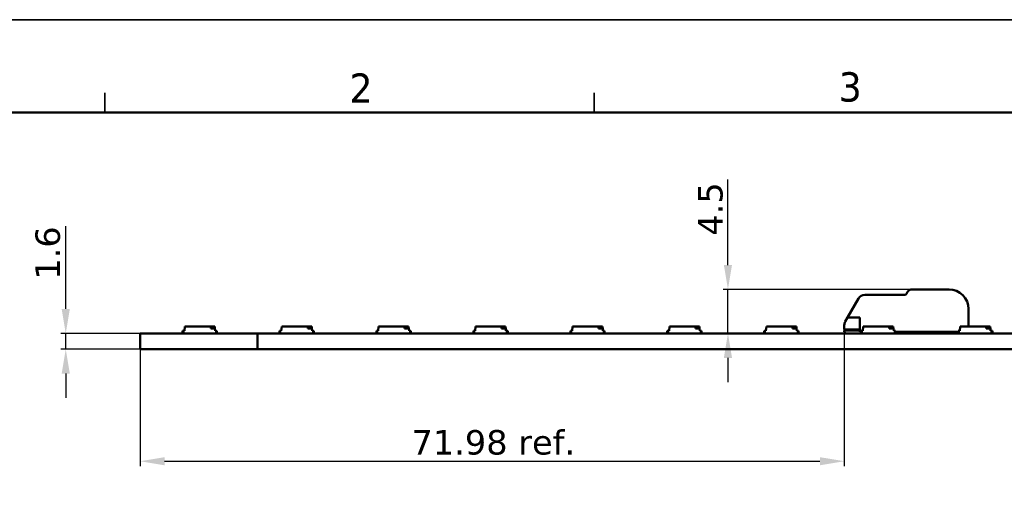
# Model space of a CAD drawing. Header units: millimetres. Extents: x 0 to 420, y 0 to 296.
# Tile 12 of 16: x 56 to 157, y 247 to 296. Entities that reach past the tile are written whole.
import ezdxf

# ---------------------------------------------------------------- set-up
doc = ezdxf.new("R2010")
doc.units = ezdxf.units.MM
doc.layers.get('0').update_dxf_attribs({"lineweight": 25})
for name, color, linetype, lineweight in [('Dimensions(ISO)', 7, 'Continuous', 25), ('Sketch Geometry(ISO)', 7, 'Continuous', 50), ('Symbols(ISO)', 7, 'Continuous', 25), ('Visible Edges(ISO)', 7, 'Continuous', 50)]:
    doc.layers.add(name, color=color, linetype=linetype, lineweight=lineweight)
doc.styles.add('LG.Philips.Title', font='verdana.ttf', dxfattribs={"width": 0.8999999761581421})
doc.styles.add('Philips-dimensions', font='verdana.ttf')
doc.dimstyles.new('Philips-Oss', dxfattribs={"dimtxt": 2.5, "dimasz": 2.5, "dimexe": 0.5, "dimexo": 0, "dimgap": 0.5, "dimtad": 1, "dimtoh": 1, "dimrnd": 1e-08, "dimdsep": 46, "dimtxsty": 'Philips-dimensions', "dimcen": 0.09, "dimdle": 10, "dimclrd": 7, "dimclre": 7, "dimclrt": 7, "dimazin": 2, "dimtfac": 1, "dimtmove": 0, "dimatfit": 3, "dimfxl": 1, "dimtolj": 1, "dimlwd": 25, "dimlwe": 25, "dimarcsym": 0})

# ---------------------------------------------------------------- blocks, each defined once
blk = doc.blocks.new('Borders A3')
at = {"layer": 'Sketch Geometry(ISO)', "color": 7, "linetype": 'Continuous', "lineweight": 35}
for p, q in [((419.5, 296.5), (0.4999999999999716, 296.5)), ((65, 289), (65, 287)), ((115, 289), (115, 287))]:
    blk.add_line(p, q, dxfattribs=at)
at = {"layer": 'Sketch Geometry(ISO)', "color": 1, "linetype": 'Continuous', "lineweight": 50, "true_color": 0xff0000}
blk.add_line((410, 287), (20, 287), dxfattribs=at)
at = {"layer": 'Symbols(ISO)', "color": 3, "true_color": 0x00ff00, "char_height": 3.00000011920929, "attachment_point": 7, "style": 'LG.Philips.Title'}
for s, insert in [('\\fVerdana|b0|i0;\\H3.0000;2', (90, 287.9999999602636)), ('\\fVerdana|b0|i0;\\H3.0000;3', (140, 288.0636734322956))]:
    blk.add_mtext(s, dxfattribs=dict(at, insert=insert))
blk = doc.blocks.new('*D24')
at = {"layer": 'Defpoints', "color": 0, "linetype": 'Continuous', "transparency": 16777216}
for p in [(60.99797895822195, 264.404922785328), (80.5961225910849, 264.404922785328), (80.5961225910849, 262.804922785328)]:
    blk.add_point(p, dxfattribs=at)
at = {"layer": 'Dimensions(ISO)', "color": 7, "linetype": 'Continuous', "lineweight": 25, "transparency": 16777216}
for p, q in [((60.99797895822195, 266.904922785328), (60.99797895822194, 275.3747011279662)), ((80.5961225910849, 264.404922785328), (60.49797895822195, 264.404922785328)), ((60.99797895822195, 262.804922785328), (60.99797895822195, 264.404922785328)), ((80.5961225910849, 262.804922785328), (60.49797895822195, 262.804922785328)), ((60.99797895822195, 260.304922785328), (60.99797895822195, 257.804922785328))]:
    blk.add_line(p, q, dxfattribs=at)
at = {"layer": 'Dimensions(ISO)', "color": 7, "linetype": 'Continuous', "transparency": 16777216}
for points in [[(60.58131229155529, 266.904922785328), (61.41464562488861, 266.904922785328), (60.99797895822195, 264.404922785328)], [(60.58131229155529, 260.304922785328), (61.41464562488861, 260.304922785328), (60.99797895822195, 262.804922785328)]]:
    blk.add_solid(points, dxfattribs=at)
at = {"layer": 'Dimensions(ISO)', "color": 7, "linetype": 'Continuous', "lineweight": 25, "transparency": 16777216, "insert": (57.89891920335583, 269.904922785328), "char_height": 2.5, "attachment_point": 1, "rotation": 90, "style": 'Philips-dimensions'}
blk.add_mtext('\\A1;1.6', dxfattribs=at)
blk = doc.blocks.new('*D25')
at = {"layer": 'Defpoints', "color": 0, "linetype": 'Continuous', "transparency": 16777216}
for p in [(128.6802824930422, 268.9049227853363), (147.482340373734, 268.9049227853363), (80.5961225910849, 264.404922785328)]:
    blk.add_point(p, dxfattribs=at)
at = {"layer": 'Dimensions(ISO)', "color": 7, "linetype": 'Continuous', "lineweight": 25, "transparency": 16777216}
for p, q in [((128.6802824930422, 271.4049227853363), (128.6802824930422, 280.1550906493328)), ((147.482340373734, 268.9049227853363), (128.1802824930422, 268.9049227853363)), ((128.6802824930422, 264.4049227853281), (128.6802824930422, 268.9049227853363)), ((128.6802824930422, 261.9049227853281), (128.6802824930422, 259.4049227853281))]:
    blk.add_line(p, q, dxfattribs=at)
at = {"layer": 'Dimensions(ISO)', "color": 7, "linetype": 'Continuous', "transparency": 16777216}
for points in [[(128.2636158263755, 271.4049227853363), (129.0969491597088, 271.4049227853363), (128.6802824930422, 268.9049227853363)], [(128.2636158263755, 261.9049227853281), (129.0969491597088, 261.9049227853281), (128.6802824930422, 264.4049227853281)]]:
    blk.add_solid(points, dxfattribs=at)
at = {"layer": 'Dimensions(ISO)', "color": 7, "linetype": 'Continuous', "lineweight": 25, "transparency": 16777216, "insert": (125.6282341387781, 274.4049227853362), "char_height": 2.5, "attachment_point": 1, "rotation": 90, "style": 'Philips-dimensions'}
blk.add_mtext('\\A1;4.5', dxfattribs=at)
blk = doc.blocks.new('*D31')
at = {"layer": 'Defpoints', "color": 0, "linetype": 'Continuous', "transparency": 16777216}
for p in [(140.5761225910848, 264.8049227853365), (68.59612259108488, 262.8049227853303), (140.5761225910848, 251.3306824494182)]:
    blk.add_point(p, dxfattribs=at)
at = {"layer": 'Dimensions(ISO)', "color": 7, "linetype": 'Continuous', "lineweight": 25, "transparency": 16777216}
for p, q in [((140.5761225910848, 264.8049227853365), (140.5761225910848, 250.8306824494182)), ((68.59612259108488, 262.8049227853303), (68.59612259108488, 250.8306824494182)), ((71.09612259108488, 251.3306824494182), (138.0761225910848, 251.3306824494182))]:
    blk.add_line(p, q, dxfattribs=at)
at = {"layer": 'Dimensions(ISO)', "color": 7, "linetype": 'Continuous', "transparency": 16777216}
for points in [[(71.09612259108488, 251.7473491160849), (71.09612259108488, 250.9140157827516), (68.59612259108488, 251.3306824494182)], [(138.0761225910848, 251.7473491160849), (138.0761225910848, 250.9140157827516), (140.5761225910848, 251.3306824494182)]]:
    blk.add_solid(points, dxfattribs=at)
at = {"layer": 'Dimensions(ISO)', "color": 7, "linetype": 'Continuous', "lineweight": 25, "transparency": 16777216, "insert": (96.33813741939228, 254.5170491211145), "char_height": 2.5, "attachment_point": 1, "style": 'Philips-dimensions'}
blk.add_mtext('\\A1;71.98 ref.', dxfattribs=at)

msp = doc.modelspace()

# ---------------------------------------------------------------- linework, layer by layer
at = {"layer": 'Visible Edges(ISO)'}
for p, q in [((147.4823403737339, 268.9049227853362), (151.2761225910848, 268.9049227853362)), ((140.9007705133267, 266.0299227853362), (142.0266035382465, 267.9799227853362)), ((142.6761225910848, 268.3549227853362), (146.7606525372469, 268.3549227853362)), ((146.9338576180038, 268.4549227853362), (147.0493276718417, 268.6549227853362)), ((153.2761225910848, 266.9049227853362), (153.2761225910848, 265.1049227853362)), ((140.9007705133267, 266.0299227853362), (140.6766035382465, 265.6416541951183)), ((140.9007705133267, 266.0299227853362), (142.1761225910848, 266.0299227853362)), ((142.1761225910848, 264.5549227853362), (142.1761225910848, 266.0299227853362)), ((73.12112259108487, 264.6549227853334), (73.16049248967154, 265.1049227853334)), ((73.16049248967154, 265.1049227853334), (75.82112259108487, 265.1049227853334)), ((75.82112259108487, 265.1049227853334), (76.2317526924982, 265.1049227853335)), ((75.82112259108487, 264.9049227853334), (75.82112259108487, 265.1049227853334)), ((76.24925042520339, 264.9049227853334), (75.82112259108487, 264.9049227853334)), ((76.2317526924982, 265.1049227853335), (76.24925042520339, 264.9049227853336)), ((76.24925042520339, 264.9049227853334), (76.27112259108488, 264.6549227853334)), ((83.02852259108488, 264.6549227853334), (83.06789248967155, 265.1049227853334)), ((83.06789248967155, 265.1049227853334), (85.72852259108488, 265.1049227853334)), ((85.72852259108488, 265.1049227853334), (86.13915269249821, 265.1049227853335)), ((85.72852259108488, 264.9049227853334), (85.72852259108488, 265.1049227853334)), ((86.1566504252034, 264.9049227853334), (85.72852259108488, 264.9049227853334)), ((86.13915269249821, 265.1049227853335), (86.1566504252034, 264.9049227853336)), ((86.1566504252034, 264.9049227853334), (86.17852259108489, 264.6549227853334)), ((92.93592259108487, 264.6549227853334), (92.97529248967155, 265.1049227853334)), ((92.97529248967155, 265.1049227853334), (95.63592259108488, 265.1049227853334)), ((95.63592259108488, 265.1049227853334), (96.04655269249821, 265.1049227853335)), ((95.63592259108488, 264.9049227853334), (95.63592259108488, 265.1049227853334)), ((96.06405042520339, 264.9049227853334), (95.63592259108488, 264.9049227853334)), ((96.04655269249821, 265.1049227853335), (96.06405042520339, 264.9049227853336)), ((96.06405042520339, 264.9049227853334), (96.08592259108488, 264.6549227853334)), ((102.8433225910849, 264.6549227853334), (102.8826924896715, 265.1049227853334)), ((102.8826924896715, 265.1049227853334), (105.5433225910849, 265.1049227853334)), ((105.5433225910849, 265.1049227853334), (105.9539526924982, 265.1049227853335)), ((105.5433225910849, 264.9049227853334), (105.5433225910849, 265.1049227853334)), ((105.9714504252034, 264.9049227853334), (105.5433225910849, 264.9049227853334)), ((105.9539526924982, 265.1049227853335), (105.9714504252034, 264.9049227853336)), ((105.9714504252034, 264.9049227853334), (105.9933225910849, 264.6549227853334)), ((112.7507225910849, 264.6549227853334), (112.7900924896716, 265.1049227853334)), ((112.7900924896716, 265.1049227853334), (115.4507225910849, 265.1049227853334)), ((115.4507225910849, 265.1049227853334), (115.8613526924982, 265.1049227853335)), ((115.4507225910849, 264.9049227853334), (115.4507225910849, 265.1049227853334)), ((115.8788504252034, 264.9049227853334), (115.4507225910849, 264.9049227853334)), ((115.8613526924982, 265.1049227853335), (115.8788504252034, 264.9049227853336)), ((115.8788504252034, 264.9049227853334), (115.9007225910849, 264.6549227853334)), ((122.6581225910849, 264.6549227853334), (122.6974924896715, 265.1049227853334)), ((122.6974924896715, 265.1049227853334), (125.3581225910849, 265.1049227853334)), ((125.3581225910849, 265.1049227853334), (125.7687526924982, 265.1049227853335)), ((125.3581225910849, 264.9049227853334), (125.3581225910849, 265.1049227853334)), ((125.7862504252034, 264.9049227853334), (125.3581225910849, 264.9049227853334)), ((125.7687526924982, 265.1049227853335), (125.7862504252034, 264.9049227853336)), ((125.7862504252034, 264.9049227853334), (125.8081225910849, 264.6549227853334)), ((132.5655225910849, 264.6549227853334), (132.6048924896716, 265.1049227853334)), ((132.6048924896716, 265.1049227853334), (135.2655225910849, 265.1049227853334)), ((135.2655225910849, 265.1049227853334), (135.6761526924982, 265.1049227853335)), ((135.2655225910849, 264.9049227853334), (135.2655225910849, 265.1049227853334)), ((135.6936504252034, 264.9049227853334), (135.2655225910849, 264.9049227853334)), ((135.6761526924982, 265.1049227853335), (135.6936504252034, 264.9049227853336)), ((135.6936504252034, 264.9049227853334), (135.7155225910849, 264.6549227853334)), ((140.5761225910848, 265.2666541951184), (140.5761225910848, 264.8049227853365)), ((142.1761225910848, 264.8049227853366), (140.5761225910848, 264.8049227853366)), ((140.5761225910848, 264.7049227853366), (142.1761225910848, 264.7049227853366)), ((140.5761225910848, 264.5549227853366), (140.5761225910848, 264.7049227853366)), ((142.4729225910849, 264.6549227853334), (142.5122924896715, 265.1049227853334)), ((142.5122924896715, 265.1049227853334), (145.1729225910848, 265.1049227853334)), ((145.1729225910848, 265.1049227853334), (145.5835526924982, 265.1049227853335)), ((145.1729225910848, 264.9049227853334), (145.1729225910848, 265.1049227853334)), ((145.6010504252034, 264.9049227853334), (145.1729225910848, 264.9049227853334)), ((145.5835526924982, 265.1049227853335), (145.6010504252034, 264.9049227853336)), ((145.6010504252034, 264.9049227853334), (145.6229225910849, 264.6549227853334)), ((152.3803225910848, 264.6549227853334), (152.4196924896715, 265.1049227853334)), ((152.4196924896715, 265.1049227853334), (155.0803225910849, 265.1049227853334)), ((155.0803225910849, 265.1049227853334), (155.4909526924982, 265.1049227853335)), ((155.0803225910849, 264.9049227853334), (155.0803225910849, 265.1049227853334)), ((155.5084504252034, 264.9049227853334), (155.0803225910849, 264.9049227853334)), ((155.4909526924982, 265.1049227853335), (155.5084504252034, 264.9049227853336)), ((155.5084504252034, 264.9049227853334), (155.5303225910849, 264.6549227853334)), ((80.09612259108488, 264.4049227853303), (68.59612259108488, 264.4049227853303)), ((68.59612259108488, 264.4049227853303), (68.59612259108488, 262.8049227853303)), ((72.94612259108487, 264.6559227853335), (73.1212100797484, 264.6559227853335)), ((72.94612259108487, 264.4049227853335), (72.94612259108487, 264.6559227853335)), ((73.02112259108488, 264.6549227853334), (73.12112259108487, 264.6549227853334)), ((73.02112259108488, 264.4149227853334), (73.02112259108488, 264.6549227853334)), ((73.02112259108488, 264.4149227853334), (76.37112259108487, 264.4149227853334)), ((73.14612259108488, 264.4049227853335), (73.14612259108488, 264.4149227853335)), ((74.04612259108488, 264.4049227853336), (74.04612259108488, 264.4149227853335)), ((74.59612259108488, 264.4049227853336), (74.59612259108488, 264.4149227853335)), ((76.24612259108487, 264.4049227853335), (76.24612259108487, 264.4149227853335)), ((76.27103510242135, 264.6559227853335), (76.44612259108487, 264.6559227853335)), ((76.27112259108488, 264.6549227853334), (76.37112259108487, 264.6549227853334)), ((76.37112259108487, 264.4149227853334), (76.37112259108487, 264.6549227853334)), ((76.44612259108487, 264.4049227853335), (76.44612259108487, 264.6559227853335)), ((80.59612259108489, 264.4049227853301), (80.09612259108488, 264.4049227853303)), ((80.59612259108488, 264.4049227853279), (80.59612259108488, 262.8049227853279)), ((348.2961225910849, 264.4049227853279), (80.59612259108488, 264.4049227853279)), ((82.8535225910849, 264.6559227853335), (83.0286100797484, 264.6559227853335)), ((82.8535225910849, 264.4049227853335), (82.8535225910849, 264.6559227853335)), ((82.92852259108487, 264.6549227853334), (83.02852259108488, 264.6549227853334)), ((82.92852259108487, 264.4149227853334), (82.92852259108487, 264.6549227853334)), ((82.92852259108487, 264.4149227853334), (86.27852259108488, 264.4149227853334)), ((83.05352259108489, 264.4049227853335), (83.05352259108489, 264.4149227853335)), ((83.95352259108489, 264.4049227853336), (83.95352259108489, 264.4149227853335)), ((84.50352259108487, 264.4049227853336), (84.50352259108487, 264.4149227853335)), ((86.15352259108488, 264.4049227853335), (86.15352259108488, 264.4149227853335)), ((86.17843510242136, 264.6559227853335), (86.35352259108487, 264.6559227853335)), ((86.17852259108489, 264.6549227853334), (86.27852259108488, 264.6549227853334)), ((86.27852259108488, 264.4149227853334), (86.27852259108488, 264.6549227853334)), ((86.35352259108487, 264.4049227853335), (86.35352259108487, 264.6559227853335)), ((92.76092259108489, 264.6559227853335), (92.93601007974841, 264.6559227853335)), ((92.76092259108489, 264.4049227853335), (92.76092259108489, 264.6559227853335)), ((92.83592259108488, 264.6549227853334), (92.93592259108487, 264.6549227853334)), ((92.83592259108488, 264.4149227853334), (92.83592259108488, 264.6549227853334)), ((92.83592259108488, 264.4149227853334), (96.18592259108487, 264.4149227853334)), ((92.9609225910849, 264.4049227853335), (92.9609225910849, 264.4149227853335)), ((93.86092259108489, 264.4049227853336), (93.86092259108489, 264.4149227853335)), ((94.41092259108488, 264.4049227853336), (94.41092259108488, 264.4149227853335)), ((96.06092259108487, 264.4049227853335), (96.06092259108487, 264.4149227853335)), ((96.08583510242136, 264.6559227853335), (96.26092259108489, 264.6559227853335)), ((96.08592259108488, 264.6549227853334), (96.18592259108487, 264.6549227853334)), ((96.18592259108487, 264.4149227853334), (96.18592259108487, 264.6549227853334)), ((96.26092259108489, 264.4049227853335), (96.26092259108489, 264.6559227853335)), ((102.6683225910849, 264.6559227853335), (102.8434100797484, 264.6559227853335)), ((102.6683225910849, 264.4049227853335), (102.6683225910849, 264.6559227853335)), ((102.7433225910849, 264.6549227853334), (102.8433225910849, 264.6549227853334)), ((102.7433225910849, 264.4149227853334), (102.7433225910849, 264.6549227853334)), ((102.7433225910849, 264.4149227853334), (106.0933225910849, 264.4149227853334)), ((102.8683225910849, 264.4049227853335), (102.8683225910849, 264.4149227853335)), ((103.7683225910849, 264.4049227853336), (103.7683225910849, 264.4149227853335)), ((104.3183225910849, 264.4049227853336), (104.3183225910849, 264.4149227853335)), ((105.9683225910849, 264.4049227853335), (105.9683225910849, 264.4149227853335)), ((105.9932351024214, 264.6559227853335), (106.1683225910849, 264.6559227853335)), ((105.9933225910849, 264.6549227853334), (106.0933225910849, 264.6549227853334)), ((106.0933225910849, 264.4149227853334), (106.0933225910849, 264.6549227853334)), ((106.1683225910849, 264.4049227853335), (106.1683225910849, 264.6559227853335)), ((112.5757225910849, 264.6559227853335), (112.7508100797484, 264.6559227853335)), ((112.5757225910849, 264.4049227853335), (112.5757225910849, 264.6559227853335)), ((112.6507225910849, 264.6549227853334), (112.7507225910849, 264.6549227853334)), ((112.6507225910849, 264.4149227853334), (112.6507225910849, 264.6549227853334)), ((112.6507225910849, 264.4149227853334), (116.0007225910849, 264.4149227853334)), ((112.7757225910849, 264.4049227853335), (112.7757225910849, 264.4149227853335)), ((113.6757225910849, 264.4049227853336), (113.6757225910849, 264.4149227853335)), ((114.2257225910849, 264.4049227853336), (114.2257225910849, 264.4149227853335)), ((115.8757225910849, 264.4049227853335), (115.8757225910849, 264.4149227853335)), ((115.9006351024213, 264.6559227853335), (116.0757225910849, 264.6559227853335)), ((115.9007225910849, 264.6549227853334), (116.0007225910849, 264.6549227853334)), ((116.0007225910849, 264.4149227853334), (116.0007225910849, 264.6549227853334)), ((116.0757225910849, 264.4049227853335), (116.0757225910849, 264.6559227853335)), ((122.4831225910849, 264.6559227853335), (122.6582100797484, 264.6559227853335)), ((122.4831225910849, 264.4049227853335), (122.4831225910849, 264.6559227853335)), ((122.5581225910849, 264.6549227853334), (122.6581225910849, 264.6549227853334)), ((122.5581225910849, 264.4149227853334), (122.5581225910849, 264.6549227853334)), ((122.5581225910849, 264.4149227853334), (125.9081225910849, 264.4149227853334)), ((122.6831225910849, 264.4049227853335), (122.6831225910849, 264.4149227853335)), ((123.5831225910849, 264.4049227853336), (123.5831225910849, 264.4149227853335)), ((124.1331225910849, 264.4049227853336), (124.1331225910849, 264.4149227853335)), ((125.7831225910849, 264.4049227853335), (125.7831225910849, 264.4149227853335)), ((125.8080351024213, 264.6559227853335), (125.9831225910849, 264.6559227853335)), ((125.8081225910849, 264.6549227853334), (125.9081225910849, 264.6549227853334)), ((125.9081225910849, 264.4149227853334), (125.9081225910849, 264.6549227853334)), ((125.9831225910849, 264.4049227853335), (125.9831225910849, 264.6559227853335)), ((132.3905225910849, 264.6559227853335), (132.5656100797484, 264.6559227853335)), ((132.3905225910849, 264.4049227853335), (132.3905225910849, 264.6559227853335)), ((132.4655225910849, 264.6549227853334), (132.5655225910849, 264.6549227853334)), ((132.4655225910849, 264.4149227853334), (132.4655225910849, 264.6549227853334)), ((132.4655225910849, 264.4149227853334), (135.8155225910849, 264.4149227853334)), ((132.5905225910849, 264.4049227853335), (132.5905225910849, 264.4149227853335)), ((133.4905225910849, 264.4049227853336), (133.4905225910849, 264.4149227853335)), ((134.0405225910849, 264.4049227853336), (134.0405225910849, 264.4149227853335)), ((135.6905225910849, 264.4049227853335), (135.6905225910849, 264.4149227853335)), ((135.7154351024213, 264.6559227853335), (135.8905225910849, 264.6559227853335)), ((135.7155225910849, 264.6549227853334), (135.8155225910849, 264.6549227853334)), ((135.8155225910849, 264.4149227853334), (135.8155225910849, 264.6549227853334)), ((135.8905225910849, 264.4049227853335), (135.8905225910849, 264.6559227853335)), ((140.7261225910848, 264.4049227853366), (140.5761225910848, 264.5549227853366)), ((142.2979225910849, 264.5549227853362), (142.1761225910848, 264.5549227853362)), ((142.2979225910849, 264.6559227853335), (142.4730100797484, 264.6559227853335)), ((142.2979225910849, 264.4049227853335), (142.2979225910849, 264.6559227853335)), ((142.3729225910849, 264.6549227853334), (142.4729225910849, 264.6549227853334)), ((142.3729225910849, 264.4149227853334), (142.3729225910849, 264.6549227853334)), ((142.3729225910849, 264.4149227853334), (145.7229225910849, 264.4149227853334)), ((142.4979225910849, 264.4049227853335), (142.4979225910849, 264.4149227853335)), ((143.3979225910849, 264.4049227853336), (143.3979225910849, 264.4149227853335)), ((143.9479225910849, 264.4049227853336), (143.9479225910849, 264.4149227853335)), ((145.5979225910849, 264.4049227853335), (145.5979225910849, 264.4149227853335)), ((145.6228351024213, 264.6559227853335), (145.7979225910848, 264.6559227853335)), ((145.6229225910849, 264.6549227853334), (145.7229225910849, 264.6549227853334)), ((145.7229225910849, 264.4149227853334), (145.7229225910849, 264.6549227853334)), ((145.7979225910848, 264.4049227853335), (145.7979225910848, 264.6559227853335)), ((152.2053225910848, 264.5549227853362), (145.7979225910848, 264.5549227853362)), ((152.2053225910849, 264.6559227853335), (152.3804100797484, 264.6559227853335)), ((152.2053225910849, 264.4049227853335), (152.2053225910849, 264.6559227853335)), ((152.2803225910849, 264.6549227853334), (152.3803225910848, 264.6549227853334)), ((152.2803225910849, 264.4149227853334), (152.2803225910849, 264.6549227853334)), ((152.2803225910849, 264.4149227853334), (155.6303225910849, 264.4149227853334)), ((152.4053225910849, 264.4049227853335), (152.4053225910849, 264.4149227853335)), ((153.3053225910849, 264.4049227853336), (153.3053225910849, 264.4149227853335)), ((153.5361225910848, 264.4149227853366), (153.5261225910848, 264.4049227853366)), ((153.8553225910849, 264.4049227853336), (153.8553225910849, 264.4149227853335)), ((155.5053225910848, 264.4049227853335), (155.5053225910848, 264.4149227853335)), ((155.5302351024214, 264.6559227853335), (155.7053225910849, 264.6559227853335)), ((155.5303225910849, 264.6549227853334), (155.6303225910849, 264.6549227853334)), ((155.6303225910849, 264.4149227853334), (155.6303225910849, 264.6549227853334)), ((155.7053225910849, 264.4049227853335), (155.7053225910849, 264.6559227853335)), ((80.09612259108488, 262.8049227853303), (68.59612259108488, 262.8049227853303)), ((80.09612259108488, 262.8049227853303), (80.59612259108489, 262.8049227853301)), ((348.2961225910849, 262.8049227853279), (80.59612259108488, 262.8049227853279))]:
    msp.add_line(p, q, dxfattribs=at)
for centre, radius, start, end in [((147.482340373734, 268.4049227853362), 0.5000000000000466, 90.00000000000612, 149.9999999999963), ((151.2761225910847, 266.9049227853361), 2.000000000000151, 0, 89.99999999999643), ((142.6761225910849, 267.6049227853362), 0.7500000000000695, 90.00000000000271, 149.9999999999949), ((146.7606525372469, 268.5549227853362), 0.1999999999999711, 269.9999999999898, 330.0000000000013), ((151.9761225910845, 265.1549227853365), 0.7499999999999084, 233.1301023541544, 270.000000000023)]:
    msp.add_arc(centre, radius, start, end, dxfattribs=at)
msp.add_open_spline([(140.5761225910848, 265.2666541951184), (140.5761225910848, 265.3683702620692), (140.6009320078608, 265.4920143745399), (140.6605548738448, 265.6127180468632), (140.6681980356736, 265.6270954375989), (140.6766035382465, 265.6416541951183)], degree=3, knots=[0.4594579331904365, 0.4594579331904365, 0.4594579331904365, 0.4594579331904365, 0.5016280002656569, 0.5016280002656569, 0.5071191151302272, 0.5071191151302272, 0.5071191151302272, 0.5071191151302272], dxfattribs=at)

# ---------------------------------------------------------------- block references
msp.add_blockref('Borders A3', (0, 0))

# ---------------------------------------------------------------- dimensions: what is measured, and where the dimension line sits
at = {"layer": 'Dimensions(ISO)', "color": 7, "linetype": 'Continuous', "lineweight": 25}
for base, p1, p2, override, picture, middle in [((128.6802824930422, 268.9049227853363), (80.59612259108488, 264.4049227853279), (147.4823403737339, 268.9049227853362), {"dimgap": 0.5, "dimtoh": 0, "dimdec": 2, "dimse1": 1, "dimtol": 0, "dimlim": 0, "dimtp": 0, "dimtm": -0, "dimtdec": 2, "dimtofl": 1, "dimatfit": 1}, '*D25', (128.6802824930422, 277.0300067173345)), ((60.99797895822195, 264.404922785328), (80.59612259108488, 262.8049227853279), (80.59612259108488, 264.4049227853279), {"dimgap": 0.5, "dimtoh": 0, "dimdec": 2, "dimtol": 0, "dimlim": 0, "dimtp": 0, "dimtm": -0, "dimtdec": 2, "dimtofl": 1, "dimatfit": 1}, '*D24', (60.99797895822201, 272.3898119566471))]:
    dim = msp.add_linear_dim(base=base, p1=p1, p2=p2, angle=90, dimstyle='Philips-Oss', override=override, dxfattribs=at)
    dim.commit()
    dim.dimension.update_dxf_attribs({"geometry": picture, "text_midpoint": middle, "dimtype": 160})
dim = msp.add_linear_dim(base=(140.5761225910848, 251.3306824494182), p1=(68.59612259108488, 262.8049227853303), p2=(140.5761225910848, 264.8049227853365), angle=180, text='<> ref.', dimstyle='Philips-Oss', override={"dimgap": 0.5, "dimtoh": 0, "dimdec": 2, "dimtol": 0, "dimlim": 0, "dimtp": 0, "dimtm": -0, "dimtdec": 2, "dimtofl": 0, "dimatfit": 1}, dxfattribs=at)
dim.commit()
dim.dimension.update_dxf_attribs({"geometry": '*D31', "text_midpoint": (104.5861225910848, 251.3306824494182), "dimtype": 160})

doc.saveas('drawing.dxf')
